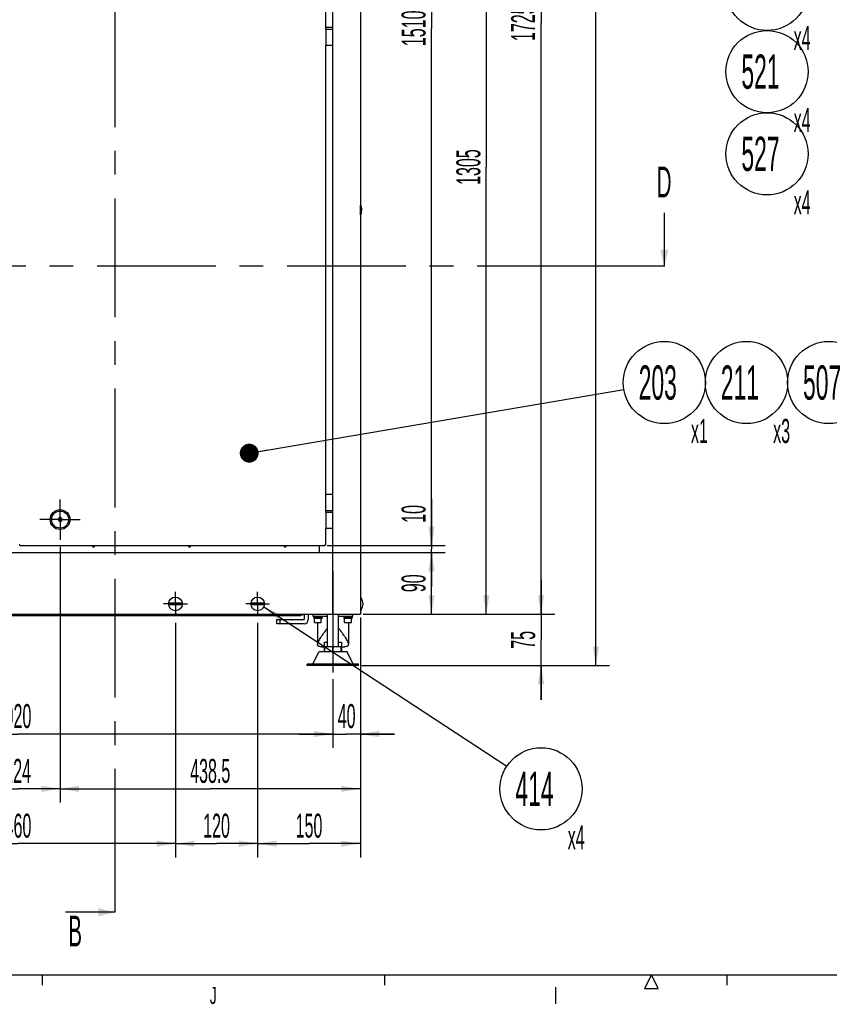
# Model space of a CAD drawing. Header units: millimetres. Extents: x 0 to 12585, y -1 to 8895.
# Tile 7 of 52: x 4916 to 6690, y 86 to 2241. Entities that reach past the tile are written whole.
import ezdxf

# ---------------------------------------------------------------- set-up
doc = ezdxf.new("R2010")
doc.units = ezdxf.units.MM
doc.header["$LTSCALE"] = 693.825
doc.linetypes.add('CENTER', pattern=[0.6, 0.375, -0.075, 0.075, -0.075])
doc.layers.get('0').update_dxf_attribs({"linetype": 'CONTINUOUS'})
for name, color, linetype in [('02___PRT_ALL_AXES', 7, 'CONTINUOUS'), ('7_ALL_FEATURES', 7, 'CONTINUOUS'), ('ALL_AXIS', 7, 'CONTINUOUS'), ('DEFAULT_1', 7, 'CENTER')]:
    doc.layers.add(name, color=color, linetype=linetype)
doc.styles.get("Standard").update_dxf_attribs({"font": 'txt', "width": 0.5})
doc.styles.add('TEXTSTYLE_2', font='txt', dxfattribs={"width": 0.6})
doc.dimstyles.new('DIMSTYLE_1', dxfattribs={"dimtxt": 52.5, "dimasz": 41.4, "dimexe": 2, "dimexo": 1, "dimgap": 0.875, "dimtad": 1, "dimdec": 3, "dimlfac": 0.666667, "dimdsep": 46, "dimtxsty": 'Standard', "dimblk": '_FILLED', "dimblk1": '_FILLED', "dimblk2": '_FILLED', "dimcen": 0.09, "dimadec": 3, "dimazin": 2, "dimtp": 1.2, "dimtm": 1.2, "dimtfac": 1, "dimtdec": 3, "dimtofl": 0, "dimtmove": 0, "dimatfit": 3, "dimldrblk": '_FILLED', "dimfxl": 0, "dimtolj": 1, "dimarcsym": 0})
doc.dimstyles.new('DIMSTYLE_2', dxfattribs={"dimtxt": 52.5, "dimasz": 41.4, "dimexe": 2, "dimexo": 1, "dimgap": 0.875, "dimtad": 1, "dimdec": 3, "dimlfac": 0.666667, "dimdsep": 46, "dimtxsty": 'Standard', "dimblk": '_FILLED', "dimblk1": '_FILLED', "dimblk2": '_FILLED', "dimcen": 0.09, "dimadec": 3, "dimazin": 2, "dimtp": 0.2, "dimtm": 0.2, "dimtfac": 1, "dimtdec": 3, "dimtofl": 0, "dimtmove": 0, "dimatfit": 3, "dimldrblk": '_FILLED', "dimfxl": 0, "dimtolj": 1, "dimarcsym": 0})
doc.dimstyles.new('DIMSTYLE_3', dxfattribs={"dimtxt": 52.5, "dimasz": 41.4, "dimexe": 2, "dimexo": 1, "dimgap": 0.875, "dimtad": 1, "dimdec": 3, "dimlfac": 0.666667, "dimdsep": 46, "dimtxsty": 'Standard', "dimblk": '_FILLED', "dimblk1": '_FILLED', "dimblk2": '_FILLED', "dimcen": 0.09, "dimadec": 3, "dimazin": 2, "dimtp": 0.3, "dimtm": 0.3, "dimtfac": 1, "dimtdec": 3, "dimtofl": 0, "dimtmove": 0, "dimatfit": 3, "dimldrblk": '_FILLED', "dimfxl": 0, "dimtolj": 1, "dimarcsym": 0})
doc.dimstyles.new('DIMSTYLE_4', dxfattribs={"dimtxt": 52.5, "dimasz": 41.4, "dimexe": 2, "dimexo": 1, "dimgap": 0.875, "dimtad": 1, "dimdec": 3, "dimlfac": 0.666667, "dimdsep": 46, "dimtxsty": 'Standard', "dimblk": '_FILLED', "dimblk1": '_FILLED', "dimblk2": '_FILLED', "dimcen": 0.09, "dimadec": 3, "dimazin": 2, "dimtp": 2, "dimtm": 2, "dimtfac": 1, "dimtdec": 3, "dimtofl": 0, "dimtmove": 0, "dimatfit": 3, "dimldrblk": '_FILLED', "dimfxl": 0, "dimtolj": 1, "dimarcsym": 0})
doc.dimstyles.new('DIMSTYLE_5', dxfattribs={"dimtxt": 52.5, "dimasz": 41.4, "dimexe": 2, "dimexo": 1, "dimgap": 0.875, "dimtad": 1, "dimdec": 3, "dimlfac": 0.666667, "dimdsep": 46, "dimtxsty": 'Standard', "dimblk": '_FILLED', "dimblk1": '_FILLED', "dimblk2": '_FILLED', "dimcen": 0.09, "dimadec": 3, "dimazin": 2, "dimtp": 0.8, "dimtm": 0.8, "dimtfac": 1, "dimtdec": 3, "dimtofl": 0, "dimtmove": 0, "dimatfit": 3, "dimldrblk": '_FILLED', "dimfxl": 0, "dimtolj": 1, "dimarcsym": 0})
doc.dimstyles.new('DIMSTYLE_6', dxfattribs={"dimtxt": 52.5, "dimasz": 41.4, "dimexe": 2, "dimexo": 1, "dimgap": 0.875, "dimtad": 1, "dimdec": 3, "dimlfac": 0.666667, "dimdsep": 46, "dimtxsty": 'Standard', "dimblk": '_FILLED', "dimblk1": '_FILLED', "dimblk2": '_FILLED', "dimcen": 0.09, "dimadec": 3, "dimazin": 2, "dimtp": 0.5, "dimtm": 0.5, "dimtfac": 1, "dimtdec": 3, "dimtofl": 0, "dimtmove": 0, "dimatfit": 3, "dimldrblk": '_FILLED', "dimfxl": 0, "dimtolj": 1, "dimarcsym": 0})
doc.dimstyles.get("Standard").update_dxf_attribs({"dimtxt": 52.5, "dimasz": 41.4, "dimexe": 2, "dimexo": 1, "dimtad": 1, "dimdec": 3, "dimdsep": 46, "dimtxsty": 'Standard', "dimblk": '_FILLED', "dimblk1": '_FILLED', "dimblk2": '_FILLED', "dimcen": 0.09, "dimadec": 3, "dimazin": 2, "dimtol": 1, "dimtp": 0.05, "dimtm": 0.05, "dimtfac": 1, "dimtdec": 3, "dimtofl": 0, "dimtmove": 0, "dimatfit": 3, "dimldrblk": '_FILLED', "dimfxl": 0, "dimtolj": 1, "dimarcsym": 0})

# ---------------------------------------------------------------- blocks, each defined once
blk = doc.blocks.new('_FILLED')
at = {"color": 0, "linetype": 'ByBlock'}
blk.add_solid([(0, 0), (-1, 0.163), (-1, -0.163)], dxfattribs=at)
blk = doc.blocks.new('*D3')
at = {"color": 2, "linetype": 'Continuous'}
for p, q in [((5361, 3354.8), (5848.2, 3354.8)), ((5818.2, 3354.8), (5818.2, 2222.3)), ((5818.2, 1089.8), (5818.2, 2222.3)), ((5596.4, 1089.8), (5848.2, 1089.8))]:
    blk.add_line(p, q, dxfattribs=at)
at = {"color": 2, "linetype": 'Continuous', "xscale": 41.4, "yscale": 41.4, "zscale": 41.4}
for p, rotation in [((5818.2, 3354.8), 90), ((5818.2, 1089.8), 270)]:
    blk.add_blockref('_FILLED', p, dxfattribs=dict(at, rotation=rotation))
at = {"color": 2, "linetype": 'Continuous', "insert": (5752.6, 2222.3), "char_height": 52.5, "width": 105, "attachment_point": 2, "rotation": 90, "line_spacing_factor": 0.9}
blk.add_mtext('1510', dxfattribs=at)
blk = doc.blocks.new('*D6')
at = {"color": 2, "linetype": 'Continuous'}
for p, q in [((5818.2, 1089.8), (5818.2, 1192.2)), ((5818.2, 1192.2), (5818.2, 1082.3)), ((5589.7, 1089.8), (5848.2, 1089.8)), ((5818.2, 999.8), (5818.2, 1082.3)), ((5606.3, 1074.8), (5848.2, 1074.8)), ((5818.2, 1074.8), (5818.2, 999.8))]:
    blk.add_line(p, q, dxfattribs=at)
at = {"color": 2, "linetype": 'Continuous', "xscale": 41.4, "yscale": 41.4, "zscale": 41.4}
for p, rotation in [((5818.2, 1089.8), 270), ((5818.2, 1074.8), 90)]:
    blk.add_blockref('_FILLED', p, dxfattribs=dict(at, rotation=rotation))
at = {"color": 2, "linetype": 'Continuous', "insert": (5752.6, 1139.7), "char_height": 52.5, "width": 52.5, "attachment_point": 1, "rotation": 90, "line_spacing_factor": 0.9}
blk.add_mtext('10', dxfattribs=at)
blk = doc.blocks.new('*D7')
at = {"color": 2, "linetype": 'Continuous'}
for p, q in [((5605.4, 1074.8), (5848.2, 1074.8)), ((5818.2, 1074.8), (5818.2, 1007.3)), ((5818.2, 939.8), (5818.2, 1007.3)), ((5669.4, 939.8), (5848.2, 939.8))]:
    blk.add_line(p, q, dxfattribs=at)
at = {"color": 2, "linetype": 'Continuous', "xscale": 41.4, "yscale": 41.4, "zscale": 41.4}
for p, rotation in [((5818.2, 1074.8), 90), ((5818.2, 939.8), 270)]:
    blk.add_blockref('_FILLED', p, dxfattribs=dict(at, rotation=rotation))
at = {"color": 2, "linetype": 'Continuous', "insert": (5752.6, 1007.3), "char_height": 52.5, "width": 52.5, "attachment_point": 2, "rotation": 90, "line_spacing_factor": 0.9}
blk.add_mtext('90', dxfattribs=at)
blk = doc.blocks.new('*D8')
at = {"color": 2, "linetype": 'Continuous'}
for p, q in [((6058.2, 939.8), (6058.2, 1014.8)), ((6058.2, 1014.8), (6058.2, 883.5)), ((5671.4, 939.8), (6088.2, 939.8)), ((6058.2, 752.3), (6058.2, 883.5)), ((5665.9, 827.3), (6088.2, 827.3)), ((6058.2, 827.3), (6058.2, 752.3))]:
    blk.add_line(p, q, dxfattribs=at)
at = {"color": 2, "linetype": 'Continuous', "xscale": 41.4, "yscale": 41.4, "zscale": 41.4}
for p, rotation in [((6058.2, 939.8), 270), ((6058.2, 827.3), 90)]:
    blk.add_blockref('_FILLED', p, dxfattribs=dict(at, rotation=rotation))
at = {"color": 2, "linetype": 'Continuous', "insert": (5992.6, 883.5), "char_height": 52.5, "width": 52.5, "attachment_point": 2, "rotation": 90, "line_spacing_factor": 0.9}
blk.add_mtext('75', dxfattribs=at)
blk = doc.blocks.new('*D9')
at = {"color": 2, "linetype": 'Continuous'}
for p, q in [((5647.3, 3527.3), (6088.2, 3527.3)), ((6058.2, 3527.3), (6058.2, 2233.5)), ((6058.2, 939.8), (6058.2, 2233.5)), ((5668.2, 939.8), (6088.2, 939.8))]:
    blk.add_line(p, q, dxfattribs=at)
at = {"color": 2, "linetype": 'Continuous', "xscale": 41.4, "yscale": 41.4, "zscale": 41.4}
for p, rotation in [((6058.2, 3527.3), 90), ((6058.2, 939.8), 270)]:
    blk.add_blockref('_FILLED', p, dxfattribs=dict(at, rotation=rotation))
at = {"color": 2, "linetype": 'Continuous', "insert": (5992.6, 2233.5), "char_height": 52.5, "width": 105, "attachment_point": 2, "rotation": 90, "line_spacing_factor": 0.9}
blk.add_mtext('1725', dxfattribs=at)
blk = doc.blocks.new('*D10')
at = {"color": 2, "linetype": 'Continuous'}
for p, q in [((5673.6, 3980.3), (6208.2, 3980.3)), ((6178.2, 3980.3), (6178.2, 2403.8)), ((6178.2, 827.3), (6178.2, 2403.8)), ((5667.8, 827.3), (6208.2, 827.3))]:
    blk.add_line(p, q, dxfattribs=at)
at = {"color": 2, "linetype": 'Continuous', "xscale": 41.4, "yscale": 41.4, "zscale": 41.4}
for p, rotation in [((6178.2, 3980.3), 90), ((6178.2, 827.3), 270)]:
    blk.add_blockref('_FILLED', p, dxfattribs=dict(at, rotation=rotation))
at = {"color": 2, "linetype": 'Continuous', "insert": (6112.6, 2403.8), "char_height": 52.5, "width": 105, "attachment_point": 2, "rotation": 90, "line_spacing_factor": 0.9}
blk.add_mtext('2102', dxfattribs=at)
blk = doc.blocks.new('*D12')
at = {"color": 2, "linetype": 'Continuous'}
for p, q in [((5452.3, 2897.3), (5968.2, 2897.3)), ((5938.2, 2897.3), (5938.2, 1918.5)), ((5938.2, 939.8), (5938.2, 1918.5)), ((5673.9, 939.8), (5968.2, 939.8))]:
    blk.add_line(p, q, dxfattribs=at)
at = {"color": 2, "linetype": 'Continuous', "xscale": 41.4, "yscale": 41.4, "zscale": 41.4}
for p, rotation in [((5938.2, 2897.3), 90), ((5938.2, 939.8), 270)]:
    blk.add_blockref('_FILLED', p, dxfattribs=dict(at, rotation=rotation))
at = {"color": 2, "linetype": 'Continuous', "insert": (5872.6, 1918.5), "char_height": 52.5, "width": 105, "attachment_point": 2, "rotation": 90, "line_spacing_factor": 0.9}
blk.add_mtext('1305', dxfattribs=at)
blk = doc.blocks.new('*D45')
at = {"color": 2, "linetype": 'Continuous'}
for p, q in [((4567.3, 921), (4567.3, 407.3)), ((5257.3, 921), (5257.3, 407.3)), ((4567.3, 437.3), (4912.3, 437.3)), ((5257.3, 437.3), (4912.3, 437.3))]:
    blk.add_line(p, q, dxfattribs=at)
at = {"color": 2, "linetype": 'Continuous', "xscale": 41.4, "yscale": 41.4, "zscale": 41.4, "rotation": 180}
blk.add_blockref('_FILLED', (4567.3, 437.3), dxfattribs=at)
at = {"color": 2, "linetype": 'Continuous', "xscale": 41.4, "yscale": 41.4, "zscale": 41.4}
blk.add_blockref('_FILLED', (5257.3, 437.3), dxfattribs=at)
at = {"color": 2, "linetype": 'Continuous', "insert": (4912.3, 502.9), "char_height": 52.5, "width": 78.75, "attachment_point": 2, "line_spacing_factor": 0.9}
blk.add_mtext('460', dxfattribs=at)
blk = doc.blocks.new('*D46')
at = {"color": 2, "linetype": 'Continuous'}
for p, q in [((5257.3, 921), (5257.3, 407.3)), ((5437.3, 921), (5437.3, 407.3)), ((5257.3, 437.3), (5347.3, 437.3)), ((5437.3, 437.3), (5347.3, 437.3))]:
    blk.add_line(p, q, dxfattribs=at)
at = {"color": 2, "linetype": 'Continuous', "xscale": 41.4, "yscale": 41.4, "zscale": 41.4, "rotation": 180}
blk.add_blockref('_FILLED', (5257.3, 437.3), dxfattribs=at)
at = {"color": 2, "linetype": 'Continuous', "xscale": 41.4, "yscale": 41.4, "zscale": 41.4}
blk.add_blockref('_FILLED', (5437.3, 437.3), dxfattribs=at)
at = {"color": 2, "linetype": 'Continuous', "insert": (5347.3, 502.9), "char_height": 52.5, "width": 78.75, "attachment_point": 2, "line_spacing_factor": 0.9}
blk.add_mtext('120', dxfattribs=at)
blk = doc.blocks.new('*D47')
at = {"color": 2, "linetype": 'Continuous'}
for p, q in [((5662.3, 932.3), (5662.3, 407.3)), ((5437.3, 921), (5437.3, 407.3)), ((5437.3, 437.3), (5549.8, 437.3)), ((5662.3, 437.3), (5549.8, 437.3))]:
    blk.add_line(p, q, dxfattribs=at)
at = {"color": 2, "linetype": 'Continuous', "xscale": 41.4, "yscale": 41.4, "zscale": 41.4, "rotation": 180}
blk.add_blockref('_FILLED', (5437.3, 437.3), dxfattribs=at)
at = {"color": 2, "linetype": 'Continuous', "xscale": 41.4, "yscale": 41.4, "zscale": 41.4}
blk.add_blockref('_FILLED', (5662.3, 437.3), dxfattribs=at)
at = {"color": 2, "linetype": 'Continuous', "insert": (5549.8, 502.9), "char_height": 52.5, "width": 78.75, "attachment_point": 2, "line_spacing_factor": 0.9}
blk.add_mtext('150', dxfattribs=at)
blk = doc.blocks.new('*D49')
at = {"color": 2, "linetype": 'Continuous'}
for p, q in [((4818.6, 1087.5), (4818.6, 527.3)), ((5004.6, 1087.5), (5004.6, 527.3)), ((4818.6, 557.3), (4911.6, 557.3)), ((5004.6, 557.3), (4911.6, 557.3))]:
    blk.add_line(p, q, dxfattribs=at)
at = {"color": 2, "linetype": 'Continuous', "xscale": 41.4, "yscale": 41.4, "zscale": 41.4, "rotation": 180}
blk.add_blockref('_FILLED', (4818.6, 557.3), dxfattribs=at)
at = {"color": 2, "linetype": 'Continuous', "xscale": 41.4, "yscale": 41.4, "zscale": 41.4}
blk.add_blockref('_FILLED', (5004.6, 557.3), dxfattribs=at)
at = {"color": 2, "linetype": 'Continuous', "insert": (4911.6, 622.9), "char_height": 52.5, "width": 78.75, "attachment_point": 2, "line_spacing_factor": 0.9}
blk.add_mtext('124', dxfattribs=at)
blk = doc.blocks.new('*D50')
at = {"color": 2, "linetype": 'Continuous'}
for p, q in [((5004.6, 1087.5), (5004.6, 527.3)), ((5662.3, 924.8), (5662.3, 527.3)), ((5004.6, 557.3), (5333.4, 557.3)), ((5662.3, 557.3), (5333.4, 557.3))]:
    blk.add_line(p, q, dxfattribs=at)
at = {"color": 2, "linetype": 'Continuous', "xscale": 41.4, "yscale": 41.4, "zscale": 41.4, "rotation": 180}
blk.add_blockref('_FILLED', (5004.6, 557.3), dxfattribs=at)
at = {"color": 2, "linetype": 'Continuous', "xscale": 41.4, "yscale": 41.4, "zscale": 41.4}
blk.add_blockref('_FILLED', (5662.3, 557.3), dxfattribs=at)
at = {"color": 2, "linetype": 'Continuous', "insert": (5333.4, 622.9), "char_height": 52.5, "width": 131.25, "attachment_point": 2, "line_spacing_factor": 0.9}
blk.add_mtext('438.5', dxfattribs=at)
blk = doc.blocks.new('*D57')
at = {"color": 2, "linetype": 'Continuous'}
for p, q in [((4222.3, 797.3), (4222.3, 647.3)), ((5602.3, 797.3), (5602.3, 647.3)), ((4222.3, 677.3), (4912.3, 677.3)), ((5602.3, 677.3), (4912.3, 677.3))]:
    blk.add_line(p, q, dxfattribs=at)
at = {"color": 2, "linetype": 'Continuous', "xscale": 41.4, "yscale": 41.4, "zscale": 41.4, "rotation": 180}
blk.add_blockref('_FILLED', (4222.3, 677.3), dxfattribs=at)
at = {"color": 2, "linetype": 'Continuous', "xscale": 41.4, "yscale": 41.4, "zscale": 41.4}
blk.add_blockref('_FILLED', (5602.3, 677.3), dxfattribs=at)
at = {"color": 2, "linetype": 'Continuous', "insert": (4912.3, 742.9), "char_height": 52.5, "width": 78.75, "attachment_point": 2, "line_spacing_factor": 0.9}
blk.add_mtext('920', dxfattribs=at)
blk = doc.blocks.new('*D58')
at = {"color": 2, "linetype": 'Continuous'}
for p, q in [((5662.3, 924.8), (5662.3, 647.3)), ((5602.3, 797.3), (5602.3, 647.3)), ((5602.3, 677.3), (5527.3, 677.3)), ((5527.3, 677.3), (5632.3, 677.3)), ((5737.3, 677.3), (5632.3, 677.3)), ((5662.3, 677.3), (5737.3, 677.3))]:
    blk.add_line(p, q, dxfattribs=at)
at = {"color": 2, "linetype": 'Continuous', "xscale": 41.4, "yscale": 41.4, "zscale": 41.4}
blk.add_blockref('_FILLED', (5602.3, 677.3), dxfattribs=at)
at = {"color": 2, "linetype": 'Continuous', "xscale": 41.4, "yscale": 41.4, "zscale": 41.4, "rotation": 180}
blk.add_blockref('_FILLED', (5662.3, 677.3), dxfattribs=at)
at = {"color": 2, "linetype": 'Continuous', "insert": (5632.3, 742.9), "char_height": 52.5, "width": 52.5, "attachment_point": 2, "line_spacing_factor": 0.9}
blk.add_mtext('40', dxfattribs=at)
blk = doc.blocks.new('BOM BALLOON 96_BL13', base_point=(6338.7, 1425.7))
at = {"color": 2, "linetype": 'Continuous'}
blk.add_circle((6328.2, 1446.8), 90, dxfattribs=at)
at = {"color": 2, "linetype": 'Continuous', "width": 0.5}
for s, height, p in [('203', 75, (6272, 1409.3)), ('x1', 52.5, (6386.6, 1314.6))]:
    blk.add_text(s, height=height, dxfattribs=at).set_placement(p)
blk = doc.blocks.new('BOM BALLOON 205_BL23', base_point=(6068.7, 536.1))
at = {"color": 2, "linetype": 'Continuous'}
blk.add_circle((6058.2, 557.3), 90, dxfattribs=at)
at = {"color": 2, "linetype": 'Continuous', "width": 0.5}
for s, height, p in [('414', 75, (6002, 519.8)), ('x4', 52.5, (6116.6, 425))]:
    blk.add_text(s, height=height, dxfattribs=at).set_placement(p)
blk = doc.blocks.new('BOM BALLOON 104_BL47', base_point=(6518.7, 1425.7))
at = {"color": 2, "linetype": 'Continuous'}
blk.add_circle((6508.2, 1446.8), 90, dxfattribs=at)
at = {"color": 2, "linetype": 'Continuous', "width": 0.5}
for s, height, p in [('211', 75, (6452, 1409.3)), ('x3', 52.5, (6566.6, 1314.6))]:
    blk.add_text(s, height=height, dxfattribs=at).set_placement(p)
blk = doc.blocks.new('BOM BALLOON 183_BL51', base_point=(6563.7, 2286.3))
at = {"color": 2, "linetype": 'Continuous'}
blk.add_circle((6553.2, 2307.5), 90, dxfattribs=at)
at = {"color": 2, "linetype": 'Continuous', "width": 0.5}
for s, height, p in [('515', 75, (6497, 2270)), ('x4', 52.5, (6611.6, 2175.2))]:
    blk.add_text(s, height=height, dxfattribs=at).set_placement(p)
blk = doc.blocks.new('BOM BALLOON 189_BL52', base_point=(6563.7, 2106.3))
at = {"color": 2, "linetype": 'Continuous'}
blk.add_circle((6553.2, 2127.5), 90, dxfattribs=at)
at = {"color": 2, "linetype": 'Continuous', "width": 0.5}
for s, height, p in [('521', 75, (6497, 2090)), ('x4', 52.5, (6611.6, 1995.2))]:
    blk.add_text(s, height=height, dxfattribs=at).set_placement(p)
blk = doc.blocks.new('BOM BALLOON 195_BL53', base_point=(6563.7, 1926.3))
at = {"color": 2, "linetype": 'Continuous'}
blk.add_circle((6553.2, 1947.5), 90, dxfattribs=at)
at = {"color": 2, "linetype": 'Continuous', "width": 0.5}
for s, height, p in [('527', 75, (6497, 1910)), ('x4', 52.5, (6611.6, 1815.2))]:
    blk.add_text(s, height=height, dxfattribs=at).set_placement(p)
blk = doc.blocks.new('BOM BALLOON 197_BL54', base_point=(6711.8, 1425.7))
at = {"color": 2, "linetype": 'Continuous'}
blk.add_circle((6688.2, 1446.8), 90, dxfattribs=at)
at = {"color": 2, "linetype": 'Continuous', "width": 0.5}
for s, height, p in [('507', 75, (6632, 1409.3)), ('x12', 52.5, (6746.6, 1314.6))]:
    blk.add_text(s, height=height, dxfattribs=at).set_placement(p)
blk = doc.blocks.new('XSEC_FILLED')
at = {"color": 0, "linetype": 'ByBlock'}
blk.add_solid([(0, 0), (-1, 0.25), (-1, -0.25)], dxfattribs=at)

msp = doc.modelspace()

# ---------------------------------------------------------------- linework, layer by layer
at = {"color": 3, "linetype": 'Continuous'}
for p, q in [((5602.3107, 939.7717), (5602.3107, 3520.3717)), ((5662.3107, 3520.3717), (5662.3107, 939.7717)), ((5586.5607, 2224.4822), (5586.5607, 2259.7717)), ((5586.5607, 2224.5217), (5602.3104, 2224.5217)), ((5586.5607, 2220.0217), (5586.5607, 2184.7717)), ((5602.3107, 2220.0217), (5586.5611, 2220.0217)), ((5602.3107, 2184.7717), (5586.5611, 2184.7717)), ((5586.5607, 1202.2717), (5602.3104, 1202.2717)), ((5586.5607, 1166.9822), (5586.5607, 1202.2717)), ((5586.5607, 1167.0217), (5602.3104, 1167.0217)), ((5586.5607, 1162.5217), (5586.5607, 1127.2717)), ((5602.3107, 1162.5217), (5586.5611, 1162.5217)), ((5602.3107, 1127.2717), (5586.5611, 1127.2717)), ((4916.3607, 1091.5717), (4914.5607, 1091.5717)), ((4916.3607, 1091.5717), (4916.3607, 1089.7717)), ((4916.3607, 1089.7717), (5584.7607, 1089.7717)), ((5572.3107, 1089.7717), (5572.3107, 1074.7717)), ((5584.7607, 1091.5717), (5586.5607, 1091.5717)), ((5584.7607, 1091.5717), (5584.7607, 1089.7717)), ((4218.8607, 1074.7717), (5605.7607, 1074.7717)), ((4162.3107, 939.7717), (5662.3107, 939.7717)), ((4289.8107, 938.5717), (5534.8107, 938.5717)), ((5479.3107, 927.7717), (5539.3107, 927.7717)), ((5539.3107, 939.7717), (5539.3107, 927.7717))]:
    msp.add_line(p, q, dxfattribs=at)
at = {"color": 7, "linetype": 'Continuous'}
for p, q in [((5663.4357, 1814.0467), (5663.4357, 1835.4967)), ((5663.8107, 975.4066), (5663.8107, 975.5194)), ((5270.4456, 963.9967), (5244.1759, 963.9967)), ((5244.1759, 960.5467), (5270.4456, 960.5467)), ((5450.4456, 963.9967), (5424.1759, 963.9967)), ((5424.1759, 960.5467), (5450.4456, 960.5467)), ((5663.8107, 949.0241), (5663.8107, 949.1369)), ((4292.8107, 936.7717), (5531.8107, 936.7717)), ((5479.3107, 918.7717), (5479.3107, 927.7717)), ((5486.8107, 918.7717), (5486.8107, 927.7717)), ((5531.8107, 938.5717), (5531.8107, 936.7717)), ((5548.3107, 939.7717), (5548.3107, 927.7717)), ((5558.8107, 934.9717), (5558.8107, 939.7717)), ((5590.3107, 934.9717), (5558.8107, 934.9717)), ((5578.4602, 930.3217), (5560.1607, 930.3217)), ((5590.3107, 869.2717), (5590.3107, 939.7717)), ((5614.3107, 869.2717), (5614.3107, 939.7717)), ((5645.8107, 934.9717), (5614.3107, 934.9717)), ((5644.4602, 930.3217), (5626.1607, 930.3217)), ((5645.8107, 934.9717), (5645.8107, 939.7717)), ((5539.3107, 918.7717), (5479.3107, 918.7717)), ((5577.155, 868.5217), (5583.5607, 868.5217)), ((5584.3107, 869.2717), (5620.3107, 869.2717)), ((5584.3107, 857.2717), (5584.3107, 869.2717)), ((5602.3107, 857.2717), (5602.3107, 869.2717)), ((5620.3107, 857.2717), (5620.3107, 869.2717)), ((5621.0607, 868.5217), (5627.4665, 868.5217)), ((5558.0607, 830.2717), (5571.5607, 857.2717)), ((5633.0607, 857.2717), (5571.5607, 857.2717)), ((5646.5607, 830.2717), (5633.0607, 857.2717)), ((5658.5607, 830.2717), (5546.0607, 830.2717)), ((5546.0607, 827.2717), (5546.0607, 830.2717)), ((5658.5607, 827.2717), (5546.0607, 827.2717)), ((5658.5607, 827.2717), (5658.5607, 830.2717)), ((375, 150), (12464.9998, 150))]:
    msp.add_line(p, q, dxfattribs=at)
at = {"color": 2, "linetype": 'Continuous'}
for p, q in [((4965, 150), (4965, 127.5)), ((5715, 150), (5715, 127.5)), ((6300, 150), (6285, 120.0001)), ((6314.9999, 120.0001), (6300, 150)), ((6465, 150), (6465, 127.5)), ((6285, 120.0001), (6314.9999, 120.0001))]:
    msp.add_line(p, q, dxfattribs=at)
at = {"color": 7, "linetype": 'Continuous'}
for centre, radius, start, end in [((5657.684, 1825.8774), 7.6749, 351.7165507, 2.7862922), ((5657.684, 1823.6661), 7.6749, 357.2137078, 8.2834493), ((5646.5607, 962.2717), 21.6815, 322.7128756, 37.2871244), ((5257.3107, 962.2717), 13.2476, 172.518165, 187.481835), ((5257.3107, 962.2717), 13.2476, 352.518165, 7.481835), ((5437.3107, 962.2717), 13.2476, 172.518165, 187.481835), ((5437.3107, 962.2717), 13.2476, 352.518165, 7.481835), ((5539.3107, 927.7717), 9, 270, 360)]:
    msp.add_arc(centre, radius, start, end, dxfattribs=at)
at = {"color": 2, "linetype": 'Continuous'}
for centre, start, end in [((5077.3107, 1089.7717), 180, 195), ((5077.3107, 1089.7717), 255, 360), ((5287.3107, 1089.7717), 180, 195), ((5287.3107, 1089.7717), 255, 360), ((5497.3107, 1089.7717), 180, 195), ((5497.3107, 1089.7717), 255, 360)]:
    msp.add_arc(centre, 3, start, end, dxfattribs=at)
at = {"color": 3, "linetype": 'Continuous'}
msp.add_arc((5534.8107, 953.5717), 15, 270, 287.4666527, dxfattribs=at)
at = {"color": 7, "linetype": 'Continuous'}
for centre, start_param, end_param in [((5569.3107, 930.1157), 4.722886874, 4.837881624), ((5569.3107, 932.7777), -1.638681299, -1.581294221), ((5635.3107, 930.1157), 4.722886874, 4.837881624), ((5635.3107, 932.7777), -1.638681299, -1.581294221)]:
    msp.add_ellipse(centre, major_axis=(0, 19.6222), ratio=0.466307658, start_param=start_param, end_param=end_param, dxfattribs=at)
for points, knots in [([(5665.3498, 1826.2505), (5665.3077, 1827.1071), (5664.9071, 1828.8879), (5663.993, 1830.4542), (5663.4357, 1831.2004)], [0, 0, 0, 0, 0.479419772, 1, 1, 1, 1]), ([(5663.4357, 1828.992), (5663.6821, 1828.6621), (5664.5433, 1827.3819), (5665.1159, 1825.892), (5665.2788, 1824.7718)], [0, 0, 0, 0, 0.266726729, 1, 1, 1, 1]), ([(5568.5607, 873.2178), (5568.5607, 874.2684), (5569.1, 876.6434), (5570.6688, 880.3057), (5572.9413, 884.4575), (5576.855, 890.7213), (5582.683, 899.0222), (5587.6789, 905.706), (5590.3045, 909.1673)], [0, 0, 0, 0, 0.074400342, 0.169360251, 0.282160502, 0.409044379, 0.692342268, 1, 1, 1, 1]), ([(5614.317, 909.1673), (5616.9426, 905.706), (5621.9384, 899.0222), (5627.7665, 890.7213), (5631.6802, 884.4575), (5633.9526, 880.3057), (5635.5215, 876.6434), (5636.0607, 874.2684), (5636.0607, 873.2178)], [0, 0, 0, 0, 0.307657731, 0.590955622, 0.717839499, 0.83063975, 0.925599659, 1, 1, 1, 1]), ([(5577.155, 868.5217), (5575.9047, 868.5217), (5574.1362, 868.5808), (5571.9751, 869.013), (5570.7202, 869.4801), (5569.7288, 870.1388), (5568.7743, 871.3118), (5568.5607, 872.4683), (5568.5607, 873.2178)], [0, 0, 0, 0, 0.339240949, 0.477507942, 0.59646699, 0.700393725, 0.796646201, 1, 1, 1, 1]), ([(5636.0607, 873.2178), (5636.0607, 872.4683), (5635.8472, 871.3118), (5634.8927, 870.1388), (5633.9013, 869.4801), (5632.6464, 869.013), (5630.4853, 868.5808), (5628.7167, 868.5217), (5627.4665, 868.5217)], [0, 0, 0, 0, 0.203353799, 0.299606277, 0.403533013, 0.522492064, 0.660759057, 1, 1, 1, 1])]:
    msp.add_open_spline(points, degree=3, knots=knots, dxfattribs=at)
at = {"layer": '02___PRT_ALL_AXES', "color": 7, "linetype": 'Continuous'}
for p, q in [((5586.9357, 2220.0217), (5586.9357, 2224.5217)), ((5601.9357, 2220.0217), (5601.9357, 2224.5217)), ((5586.9357, 1162.5217), (5586.9357, 1167.0217)), ((5601.9357, 1162.5217), (5601.9357, 1167.0217)), ((5663.8107, 975.5194), (5662.3107, 977.2717)), ((5663.8107, 949.0241), (5662.3107, 947.2717)), ((5568.5607, 921.3217), (5568.5607, 873.2178)), ((5636.0607, 921.3217), (5636.0607, 873.2178)), ((5577.155, 868.5217), (5583.5607, 868.5217)), ((5583.5607, 878.139), (5590.3107, 878.139)), ((5583.5607, 857.2717), (5583.5607, 878.139)), ((5614.3107, 878.139), (5621.0607, 878.139)), ((5621.0607, 878.139), (5621.0607, 857.2717)), ((5621.0607, 868.5217), (5627.4665, 868.5217))]:
    msp.add_line(p, q, dxfattribs=at)
at = {"layer": '02___PRT_ALL_AXES', "color": 7, "linetype": 'CENTER'}
for p, q in [((5004.5607, 1146.7717), (5004.5607, 1191.0217)), ((5004.5607, 1146.7717), (4960.3107, 1146.7717)), ((5004.5607, 1146.7717), (5048.8107, 1146.7717)), ((5004.5607, 1146.7717), (5004.5607, 1102.5217)), ((5602.3107, 1034.2717), (5602.3107, 812.2717)), ((5257.3107, 962.2717), (5257.3107, 988.5217)), ((5437.3107, 962.2717), (5437.3107, 988.5217)), ((5257.3107, 962.2717), (5231.0607, 962.2717)), ((5257.3107, 962.2717), (5283.5607, 962.2717)), ((5257.3107, 962.2717), (5257.3107, 936.0217)), ((5437.3107, 962.2717), (5411.0607, 962.2717)), ((5437.3107, 962.2717), (5463.5607, 962.2717)), ((5437.3107, 962.2717), (5437.3107, 936.0217))]:
    msp.add_line(p, q, dxfattribs=at)
at = {"layer": '02___PRT_ALL_AXES', "color": 7, "linetype": 'Continuous'}
for centre in [(5257.3107, 962.2717), (5437.3107, 962.2717)]:
    msp.add_circle(centre, 15, dxfattribs=at)
for centre, radius, start, end in [((5661.1857, 1832.1967), 1.5, 0, 41.4096221), ((5661.1857, 1817.3467), 1.5, 318.5903779, 360), ((5077.3107, 1089.7717), 2.475, 180, 360), ((5287.3107, 1089.7717), 2.475, 180, 360), ((5497.3107, 1089.7717), 2.475, 180, 360)]:
    msp.add_arc(centre, radius, start, end, dxfattribs=at)
at = {"layer": '7_ALL_FEATURES', "color": 3, "linetype": 'Continuous'}
for p, q in [((5586.5607, 2220.0217), (5586.5607, 2224.4822)), ((5586.5607, 1202.2717), (5586.5607, 2184.7717)), ((5586.5607, 1162.5217), (5586.5607, 1166.9822)), ((5586.5607, 1091.5717), (5586.5607, 1127.2717))]:
    msp.add_line(p, q, dxfattribs=at)
at = {"layer": '7_ALL_FEATURES', "color": 7, "linetype": 'Continuous'}
for p, q in [((5004.5607, 1151.1019), (5000.8107, 1148.9368)), ((5000.8107, 1148.9368), (5000.8107, 1144.6067)), ((5000.8107, 1144.6067), (5004.5607, 1142.4416)), ((5008.3107, 1148.9368), (5004.5607, 1151.1019)), ((5004.5607, 1142.4416), (5008.3107, 1144.6067)), ((5008.3107, 1144.6067), (5008.3107, 1148.9368))]:
    msp.add_line(p, q, dxfattribs=at)
for radius in [21.75, 18.75]:
    msp.add_circle((5004.5607, 1146.7717), radius, dxfattribs=at)
at = {"layer": 'ALL_AXIS', "color": 7, "linetype": 'Continuous'}
for p, q in [((5663.4357, 1835.4967), (5662.6857, 1835.4967)), ((5662.6857, 1814.0467), (5662.6857, 1835.4967)), ((5663.4357, 1814.0467), (5662.6857, 1814.0467)), ((5559.9357, 934.9717), (5559.9357, 932.5717)), ((5578.6857, 932.5717), (5559.9357, 932.5717)), ((5560.1607, 932.5717), (5560.1607, 930.3217)), ((5561.8107, 921.3217), (5561.8107, 930.3217)), ((5576.8107, 921.3217), (5576.8107, 930.3217)), ((5578.6857, 934.9717), (5578.6857, 932.5717)), ((5625.9357, 934.9717), (5625.9357, 932.5717)), ((5644.6857, 932.5717), (5625.9357, 932.5717)), ((5626.1607, 932.5717), (5626.1607, 930.3217)), ((5627.8107, 921.3217), (5627.8107, 930.3217)), ((5642.8107, 921.3217), (5642.8107, 930.3217)), ((5644.6857, 934.9717), (5644.6857, 932.5717)), ((5561.8107, 921.3217), (5576.8107, 921.3217)), ((5627.8107, 921.3217), (5642.8107, 921.3217))]:
    msp.add_line(p, q, dxfattribs=at)
for start, end in [(2.8105406, 20.6096929), (339.3903071, 357.1894594)]:
    msp.add_arc((5634.917, 1824.7717), 30.4688, start, end, dxfattribs=at)
at = {"layer": 'DEFAULT_1', "color": 9, "linetype": 'CENTER'}
for p, q in [((5124.5607, 4764.0217), (5124.5607, 437.2717)), ((6178.2422, 1701.7717), (4701.5607, 1701.7717))]:
    msp.add_line(p, q, dxfattribs=at)
at = {"layer": 'DEFAULT_1', "color": 7, "linetype": 'CENTER'}
for p, q in [((6328.2422, 1701.7717), (6178.2422, 1701.7717)), ((5124.5607, 437.2717), (5124.5607, 287.2717))]:
    msp.add_line(p, q, dxfattribs=at)

# ---------------------------------------------------------------- block references
at = {"color": 2, "linetype": 'Continuous'}
for name, p in [('BOM BALLOON 183_BL51', (6563.6946, 2286.3264)), ('BOM BALLOON 189_BL52', (6563.6946, 2106.3264)), ('BOM BALLOON 195_BL53', (6563.6946, 1926.3264)), ('BOM BALLOON 96_BL13', (6338.6946, 1425.6999)), ('BOM BALLOON 104_BL47', (6518.6946, 1425.6999)), ('BOM BALLOON 197_BL54', (6711.8196, 1425.6999)), ('BOM BALLOON 205_BL23', (6068.6946, 536.1481))]:
    msp.add_blockref(name, p, dxfattribs=at)

# ---------------------------------------------------------------- texts
at = {"color": 7, "linetype": 'Continuous', "char_height": 67.5, "width": 33.75, "attachment_point": 1, "line_spacing_factor": 0.9}
for s, insert in [('D', (6311.3672, 1919.5995)), ('B', (5022.3887, 279.6471))]:
    msp.add_mtext(s, dxfattribs=dict(at, insert=insert))
at = {"color": 2, "linetype": 'Continuous', "char_height": 37.5, "width": 22.5, "attachment_point": 2, "line_spacing_factor": 0.9, "style": 'TEXTSTYLE_2'}
for s, insert in [('J', (5339.9998, 123.75)), ('I', (6089.9998, 123.75))]:
    msp.add_mtext(s, dxfattribs=dict(at, insert=insert))

# ---------------------------------------------------------------- dimensions: what is measured, and where the dimension line sits
at = {"color": 2, "linetype": 'Continuous'}
for base, p1, p2, dimstyle, picture, middle in [((6178.2422, 827.2717), (5672.5607, 3980.2717), (5666.7866, 827.2717), 'DIMSTYLE_4', '*D10', (6178.2422, 2403.7717)), ((6058.2422, 939.7717), (5646.3107, 3527.2717), (5667.1878, 939.7717), 'DIMSTYLE_1', '*D9', (6058.2422, 2237.6233)), ((5818.2422, 1089.7717), (5359.9607, 3354.7717), (5595.4094, 1089.7717), 'DIMSTYLE_1', '*D3', (5818.2422, 2225.553)), ((5938.2422, 939.7717), (5451.3109, 2897.2717), (5672.8607, 939.7717), 'DIMSTYLE_1', '*D12', (5938.2422, 1922.6233)), ((5818.2422, 1074.7717), (5588.6767, 1089.7717), (5605.331, 1074.7717), 'DIMSTYLE_2', '*D6', (5818.2422, 1169.2323)), ((5818.2422, 939.7717), (5604.3581, 1074.7717), (5668.3916, 939.7717), 'DIMSTYLE_3', '*D7', (5818.2422, 1007.2718)), ((6058.2422, 827.2717), (5670.3979, 939.7717), (5664.9057, 827.2717), 'DIMSTYLE_3', '*D8', (6058.2422, 884.3421))]:
    dim = msp.add_linear_dim(base=base, p1=p1, p2=p2, angle=270, dimstyle=dimstyle, dxfattribs=at)
    dim.commit()
    dim.dimension.update_dxf_attribs({"geometry": picture, "text_midpoint": middle, "dimtype": 160})
for base, p1, p2, dimstyle, picture, middle in [((5004.5607, 557.2717), (4818.5607, 1088.5217), (5004.5607, 1088.5217), 'DIMSTYLE_6', '*D49', (4915.6624, 557.2717)), ((5662.3107, 557.2717), (5004.5607, 1088.5217), (5662.3107, 925.7717), 'DIMSTYLE_5', '*D50', (5334.2561, 557.2717)), ((5662.3107, 437.2717), (5437.3107, 922.0217), (5662.3107, 933.2717), 'DIMSTYLE_6', '*D47', (5553.092, 437.2717)), ((5257.3107, 437.2717), (4567.3107, 922.0217), (5257.3107, 922.0217), 'DIMSTYLE_5', '*D45', (4912.3108, 437.2717)), ((5437.3107, 437.2717), (5257.3107, 922.0217), (5437.3107, 922.0217), 'DIMSTYLE_3', '*D46', (5350.5919, 437.2717)), ((5662.3107, 677.2717), (5602.3107, 798.2717), (5662.3107, 925.7717), 'DIMSTYLE_3', '*D58', (5632.3107, 677.2717)), ((5602.3107, 677.2717), (4222.3107, 798.2717), (5602.3107, 798.2717), 'DIMSTYLE_5', '*D57', (4912.3108, 677.2717))]:
    dim = msp.add_linear_dim(base=base, p1=p1, p2=p2, dimstyle=dimstyle, dxfattribs=at)
    dim.commit()
    dim.dimension.update_dxf_attribs({"geometry": picture, "text_midpoint": middle, "dimtype": 160})

# ---------------------------------------------------------------- leaders
at = {"color": 7, "linetype": 'Continuous'}
for points in [[(6328.2422, 1701.7717), (6328.2422, 1818.3495)], [(5124.5607, 287.2717), (5016.7286, 287.2717)]]:
    msp.add_leader(points, dimstyle='Standard', override={"dimasz": 36, "dimtad": 0, "dimldrblk": 'XSEC_FILLED'}, dxfattribs=at)
at = {"color": 2, "linetype": 'Continuous'}
for points, override in [([(5418.8265, 1292.2134), (6239.5154, 1431.7391)], {"dimtad": 0, "dimldrblk": 'DOT'}), ([(5450.9363, 955.9997), (5983.0083, 606.6667)], {"dimtad": 0})]:
    msp.add_leader(points, dimstyle='Standard', override=override, dxfattribs=at)

doc.saveas('drawing.dxf')
